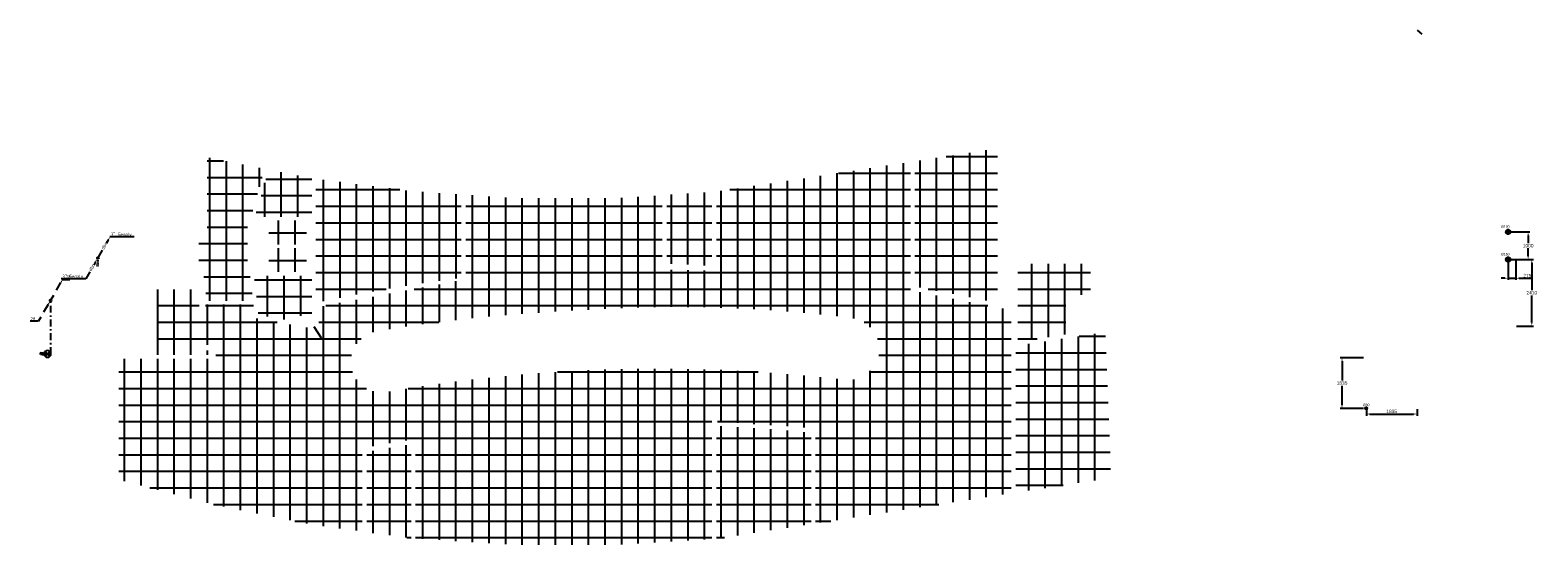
# Model space of a CAD drawing. Extents: x -238422 to 258194, y -34825 to 126331.
# Tile 239 of 239: x 203608 to 258194, y 11980 to 30620. Entities that reach past the tile are written whole.
import ezdxf
from ezdxf.enums import TextEntityAlignment as Align

# ---------------------------------------------------------------- set-up
doc = ezdxf.new("R2010")
doc.units = 0
doc.header["$LTSCALE"] = 50
doc.linetypes.add('2322109', pattern=[10, 5, -2, 1, -2])
doc.linetypes.add('DASHDOT', pattern=[1, 0.5, -0.25, 0, -0.25])
doc.layers.get('0').update_dxf_attribs({"linetype": 'CONTINUOUS'})
doc.layers.get('Defpoints').update_dxf_attribs({"linetype": 'CONTINUOUS'})
for name, color, linetype in [('45 Plafond 2D arcering', 7, 'CONTINUOUS'), ('53WA', 3, 'DASHDOT'), ('AL------_SPARING', 2, 'CONTINUOUS'), ('plafond', 112, 'CONTINUOUS'), ('WL531---', 160, 'CONTINUOUS')]:
    doc.layers.add(name, color=color, linetype=linetype)
doc.styles.add('BURO-018', font='ARIAL.TTF', dxfattribs={"height": 90})
doc.styles.add('ISO25', font='ISO', dxfattribs={"width": 0.9, "height": 125})
doc.styles.get("Standard").update_dxf_attribs({"font": 'ARIAL.TTF'})
doc.dimstyles.new('ISO-25', dxfattribs={"dimtxt": 2.5, "dimasz": 2.5, "dimexe": 1.25, "dimexo": 0.625, "dimtad": 1, "dimtih": 1, "dimdec": 4, "dimdsep": 46, "dimtxsty": 'Standard', "dimcen": 2.5, "dimadec": 0, "dimazin": 0, "dimtfac": 1, "dimtdec": 4, "dimtmove": 0, "dimatfit": 3, "dimfxl": 0, "dimtvp": 1, "dimtolj": 1, "dimtzin": 0, "dimarcsym": 0})

# ---------------------------------------------------------------- blocks, each defined once
blk = doc.blocks.new('*X2255')
at = {"color": 0}
for p, q in [((30, 60.6), (39.4, 60.6)), ((30, 60), (40, 60)), ((30, 59.4), (39.4, 59.4)), ((30.1, 61.2), (38.8, 61.2)), ((30.1, 58.8), (38.8, 58.8)), ((30.2, 61.9), (38.1, 61.9)), ((30.2, 58.1), (38.1, 58.1)), ((30.3, 62.5), (37.5, 62.5)), ((30.3, 57.5), (37.5, 57.5)), ((30.5, 63.1), (36.9, 63.1)), ((30.5, 56.9), (36.9, 56.9)), ((30.7, 63.8), (36.2, 63.8)), ((30.7, 56.2), (36.2, 56.2)), ((31, 64.4), (35.6, 64.4)), ((31, 55.6), (35.6, 55.6)), ((31.3, 65), (35, 65)), ((31.3, 55), (35, 55)), ((31.7, 65.6), (34.4, 65.6)), ((31.7, 54.4), (34.4, 54.4)), ((32.2, 66.2), (33.8, 66.2)), ((32.2, 53.8), (33.8, 53.8)), ((32.7, 66.9), (33.1, 66.9)), ((32.7, 53.1), (33.1, 53.1)), ((40, 60), (50, 60)), ((40.6, 60.6), (50, 60.6)), ((40.6, 59.4), (50, 59.4)), ((41.2, 61.2), (49.9, 61.2)), ((41.2, 58.8), (49.9, 58.8)), ((41.9, 61.9), (49.8, 61.9)), ((41.9, 58.1), (49.8, 58.1)), ((42.5, 62.5), (49.7, 62.5)), ((42.5, 57.5), (49.7, 57.5)), ((43.1, 63.1), (49.5, 63.1)), ((43.1, 56.9), (49.5, 56.9)), ((43.8, 63.8), (49.3, 63.8)), ((43.8, 56.2), (49.3, 56.2)), ((44.4, 64.4), (49, 64.4)), ((44.4, 55.6), (49, 55.6)), ((45, 65), (48.7, 65)), ((45, 55), (48.7, 55)), ((45.6, 65.6), (48.3, 65.6)), ((45.6, 54.4), (48.3, 54.4)), ((46.2, 66.2), (47.8, 66.2)), ((46.2, 53.8), (47.8, 53.8)), ((46.9, 66.9), (47.3, 66.9)), ((46.9, 53.1), (47.3, 53.1))]:
    blk.add_line(p, q, dxfattribs=at)
blk = doc.blocks.new('BSLH')
at = {"color": 2, "linetype": 'Continuous'}
for p, q in [((1.8, -1.8), (-1.8, 1.8)), ((-1.8, -1.8), (1.8, 1.8)), ((2.5, 0), (3, 1.2)), ((3, 1.2), (3.6, -1.2)), ((3.6, -1.2), (4.2, 1.2)), ((4.2, 1.2), (4.7, -1.2)), ((4.7, -1.2), (5, 0)), ((5, 0), (5.7, 0))]:
    blk.add_line(p, q, dxfattribs=at)
for start, end in [(135, 225), (45, 135), (315, 45), (225, 315)]:
    blk.add_arc((0, 0), 2.5, start, end, dxfattribs=at)
at = {"color": 2, "linetype": 'Continuous', "xscale": 0.25, "yscale": 0.25, "zscale": 0.25}
blk.add_blockref('*X2255', (-10, -15), dxfattribs=at)
blk = doc.blocks.new('KW')
at = {"layer": '53WA', "color": 2, "linetype": 'Continuous'}
for p, q in [((214, 368), (377, 652)), ((18, 29), (113, 195)), ((-241, -419), (-77, -135)), ((-436, -757), (-341, -592))]:
    blk.add_line(p, q, dxfattribs=at)
blk.add_circle((0, 0), 31.2, dxfattribs=at)
for points in [[(356, 666), (399, 641), (440, 761)], [(-98, -122), (-55, -147), (-14, -27)]]:
    blk.add_solid(points, dxfattribs=at)
at = {"layer": '53WA', "color": 2, "linetype": 'Continuous', "style": 'ISO25', "width": 0.9}
for p in [(167, 268), (-289, -511)]:
    blk.add_text('.', height=125, rotation=60, dxfattribs=at).set_placement(p)
blk = doc.blocks.new('DBR', base_point=(29632, 10127))
at = {"layer": '53WA', "color": 2, "linetype": 'Continuous'}
for p, q in [((29791, 10405), (29646, 10154)), ((30005, 10776), (29933, 10651)), ((29551, 9992), (29479, 9866)), ((29337, 9621), (29192, 9370))]:
    blk.add_line(p, q, dxfattribs=at)
blk.add_circle((29632, 10127), 31.2, dxfattribs=at)
for points in [[(29982, 10790), (30026, 10765), (30067, 10886)], [(29528, 10006), (29571, 9981), (29612, 10102)]]:
    blk.add_solid(points, dxfattribs=at)
at = {"layer": '53WA', "color": 1, "linetype": 'Continuous', "style": 'ISO25', "width": 0.9}
for p in [(29853, 10416), (29398, 9632)]:
    blk.add_text('dbr', height=125, rotation=60, dxfattribs=at).set_placement(p)
blk = doc.blocks.new('SparingRond1')
at = {"color": 1, "linetype": 'Continuous'}
for p, q in [((-2, 0), (2, 0)), ((0, -2), (0, 2))]:
    blk.add_line(p, q, dxfattribs=at)
at = {"color": 0, "linetype": 'Continuous'}
blk.add_circle((0, 0), 1.5, dxfattribs=at)
at = {"color": 0, "linetype": 'Continuous', "style": 'BURO-018'}
blk.add_attdef('AL_POSNR', text='', height=1.8, dxfattribs=at).set_placement((0, 3), align=Align.CENTER)
at = {"color": 0, "linetype": 'Continuous', "style": 'BURO-018', "flags": 1}
blk.add_attdef('AL_OMS', (0, 0), '', height=1.8, dxfattribs=at)
blk = doc.blocks.new('*D2273')
at = {"layer": 'AL------_SPARING', "color": 0, "lineweight": -2, "transparency": 16777216}
for p, q in [((251887, 18756), (251043, 18756)), ((251105, 18631), (251105, 17934)), ((251105, 17047), (251105, 17744)), ((251887, 16922), (251043, 16922))]:
    blk.add_line(p, q, dxfattribs=at)
at = {"layer": 'AL------_SPARING', "color": 0, "transparency": 16777216}
for points in [[(251084, 18631), (251126, 18631), (251105, 18756)], [(251084, 17047), (251126, 17047), (251105, 16922)]]:
    blk.add_solid(points, dxfattribs=at)
at = {"layer": 'Defpoints', "color": 0, "transparency": 16777216}
for p in [(251105, 18756), (251918, 18756), (251918, 16922)]:
    blk.add_point(p, dxfattribs=at)
at = {"layer": 'AL------_SPARING', "color": 0, "transparency": 16777216, "insert": (251105, 17839), "char_height": 125, "attachment_point": 5}
blk.add_mtext('\\A1;1835', dxfattribs=at)
blk = doc.blocks.new('*D2274')
at = {"layer": 'AL------_SPARING', "color": 0, "lineweight": -2, "transparency": 16777216}
for p, q in [((257152, 23313), (257906, 23313)), ((257843, 23188), (257843, 22909)), ((257843, 22440), (257843, 22719)), ((257151, 22315), (257906, 22315))]:
    blk.add_line(p, q, dxfattribs=at)
at = {"layer": 'AL------_SPARING', "color": 0, "transparency": 16777216}
for points in [[(257822, 23188), (257864, 23188), (257843, 23313)], [(257822, 22440), (257864, 22440), (257843, 22315)]]:
    blk.add_solid(points, dxfattribs=at)
at = {"layer": 'Defpoints', "color": 0, "transparency": 16777216}
for p in [(257120, 23313), (257843, 23313), (257120, 22315)]:
    blk.add_point(p, dxfattribs=at)
at = {"layer": 'AL------_SPARING', "color": 0, "transparency": 16777216, "insert": (257843, 22814), "char_height": 125, "attachment_point": 5}
blk.add_mtext('\\A1;1000', dxfattribs=at)
blk = doc.blocks.new('*D2275')
at = {"layer": 'AL------_SPARING', "color": 0, "lineweight": -2, "transparency": 16777216}
for p, q in [((257418, 22315), (258039, 22315)), ((257976, 22190), (257976, 21204)), ((257976, 20029), (257976, 21014)), ((257418, 19904), (258039, 19904))]:
    blk.add_line(p, q, dxfattribs=at)
at = {"layer": 'AL------_SPARING', "color": 0, "transparency": 16777216}
for points in [[(257955, 22190), (257997, 22190), (257976, 22315)], [(257955, 20029), (257997, 20029), (257976, 19904)]]:
    blk.add_solid(points, dxfattribs=at)
at = {"layer": 'Defpoints', "color": 0, "transparency": 16777216}
for p in [(257386, 22315), (257976, 22315), (257386, 19904)]:
    blk.add_point(p, dxfattribs=at)
at = {"layer": 'AL------_SPARING', "color": 0, "transparency": 16777216, "insert": (257976, 21109), "char_height": 125, "attachment_point": 5}
blk.add_mtext('\\A1;2410', dxfattribs=at)
blk = doc.blocks.new('*D2276')
at = {"layer": 'AL------_SPARING', "color": 0, "lineweight": -2, "transparency": 16777216}
for p, q in [((251986, 16900), (251986, 16656)), ((252111, 16718), (253695, 16718)), ((253820, 16900), (253820, 16656))]:
    blk.add_line(p, q, dxfattribs=at)
at = {"layer": 'AL------_SPARING', "color": 0, "transparency": 16777216}
for points in [[(252111, 16739), (252111, 16697), (251986, 16718)], [(253695, 16739), (253695, 16697), (253820, 16718)]]:
    blk.add_solid(points, dxfattribs=at)
at = {"layer": 'Defpoints', "color": 0, "transparency": 16777216}
for p in [(251986, 16931), (253820, 16931), (253820, 16718)]:
    blk.add_point(p, dxfattribs=at)
at = {"layer": 'AL------_SPARING', "color": 0, "transparency": 16777216, "insert": (252903, 16813), "char_height": 125, "attachment_point": 5}
blk.add_mtext('\\A1;1835', dxfattribs=at)
blk = doc.blocks.new('*D2277')
at = {"layer": 'AL------_SPARING', "color": 0, "lineweight": -2, "transparency": 16777216}
for p, q in [((257120, 22283), (257120, 21573)), ((257395, 22283), (257395, 21573)), ((256995, 21636), (256870, 21636)), ((257120, 21636), (257395, 21636)), ((257520, 21636), (257987, 21636))]:
    blk.add_line(p, q, dxfattribs=at)
at = {"layer": 'AL------_SPARING', "color": 0, "transparency": 16777216}
for points in [[(256995, 21657), (256995, 21615), (257120, 21636)], [(257520, 21657), (257520, 21615), (257395, 21636)]]:
    blk.add_solid(points, dxfattribs=at)
at = {"layer": 'Defpoints', "color": 0, "transparency": 16777216}
for p in [(257120, 22315), (257395, 22315), (257395, 21636)]:
    blk.add_point(p, dxfattribs=at)
at = {"layer": 'AL------_SPARING', "color": 0, "transparency": 16777216, "insert": (257816, 21731), "char_height": 125, "attachment_point": 5}
blk.add_mtext('\\A1;275', dxfattribs=at)
blk = doc.blocks.new('htsryu7zn')
at = {"layer": '45 Plafond 2D arcering', "linetype": 'Continuous'}
h = blk.add_hatch(dxfattribs=at)
h.set_pattern_fill('RASTER_600_0002', color=8, style=0, pattern_type=2)
h.set_pattern_definition([(0, (30625.37, 72843.95), (0, 600), []), (90, (30625.37, 72843.95), (-600, 0), [])])
h.paths.add_polyline_path([(33405, 77017), (30415, 76556), (30415, 72023), (33405, 71443)], flags=0)
h = blk.add_hatch(dxfattribs=at)
h.set_pattern_fill('RASTER_600_0002', color=8, style=0, pattern_type=2)
h.set_pattern_definition([(0, (33625.1, 69243.67), (0, 600), []), (90, (33625.1, 69243.67), (-600, 0), [])])
h.paths.add_polyline_path([(1590, 69403), (1590, 65023), (5091, 64113), (8680, 63385), (10408, 63154), (10408, 66173), (12339, 66505), (12339, 62901), (15884, 62667), (19516, 62667), (23064, 62876), (23064, 67144), (26822, 66892), (26822, 63445), (33905, 64534), (33905, 71160), (30250, 71888), (30250, 76531), (28798, 76307), (26790, 75999), (23229, 75457), (23229, 72595), (21264, 72635), (21264, 75326), (19518, 75219), (15882, 75227), (14152, 75341), (14152, 72279), (8722, 71261), (8722, 70805, -1.848094), (8407, 70541), (6525, 70871), (6468, 71369), (4731, 71369), (4759, 71114), (4520, 71085), (4452, 71911), (2966, 71910), (2966, 69543), (4844, 69543), (4745, 69901), (4977, 69961), (5137, 69403)], flags=0)
h.paths.add_polyline_path([(11309, 68204, -0.998275), (10901, 70395, -0.02693), (17031, 71088, -0.0058), (18356, 71167, -0.047529), (27931, 70903), (28143, 70877, -0.994466), (27875, 68644, 0.010391), (25448, 68880, 0.005771), (24201, 68962, 0.056258)], flags=0)
h = blk.add_hatch(dxfattribs=at)
h.set_pattern_fill('RASTER_600_0002', color=8, style=0, pattern_type=2)
h.set_pattern_definition([(0, (5510.1, 71489.44), (0, 600), []), (90, (5510.1, 71489.44), (-600, 0), [])])
h.paths.add_polyline_path([(4486, 73693), (4490, 72539), (4656, 72539), (4773, 71509), (6452, 71509), (6349, 72408), (6253, 72408), (6253, 74548), (6373, 74548), (6875, 76288), (5082, 76634), (4789, 76711), (4788, 74350), (4805, 74350), (4759, 73751)], flags=0)
h = blk.add_hatch(dxfattribs=at)
h.set_pattern_fill('RASTER_600_0002', color=8, style=0, pattern_type=2)
h.set_pattern_definition([(0, (8098.34, 75028), (0, 600), []), (90, (8098.34, 75028), (-600, 0), [])])
h.paths.add_polyline_path([(7012, 76256), (6519, 74548), (8582, 74548), (8582, 75949, -0.006838)], flags=0)
h = blk.add_hatch(dxfattribs=at)
h.set_pattern_fill('RASTER_600_0002', color=8, style=0, pattern_type=2)
h.set_pattern_definition([(0, (9025.7, 72843.66), (0, 600), []), (90, (9025.7, 72843.66), (-600, 0), [])])
h.paths.add_polyline_path([(8722, 75922), (8722, 71427, -0.023285), (13987, 72335), (13987, 74487), (13987, 75359), (12254, 75468)], flags=0)
h = blk.add_hatch(dxfattribs=at)
h.set_pattern_fill('RASTER_600_0002', color=8, style=0, pattern_type=2)
h.set_pattern_definition([(0, (22224.14, 74043.75), (0, 600), []), (90, (22224.14, 74043.75), (-600, 0), [])])
h.paths.add_polyline_path([(21429, 74553), (21429, 73438), (21429, 72850), (21764, 72836), (21765, 72836, -0.005666), (23064, 72766), (23064, 75443), (21430, 75341), (21430, 74553)], flags=0)
h = blk.add_hatch(dxfattribs=at)
h.set_pattern_fill('RASTER_600_0002', color=8, style=0, pattern_type=2)
h.set_pattern_definition([(0, (8002.1, 74278.2), (0, 600), []), (90, (8002.1, 74278.2), (-600, 0), [])])
h.paths.add_polyline_path([(7022, 73548), (8382, 73548), (8382, 74408), (7022, 74408)], flags=0)
h = blk.add_hatch(dxfattribs=at)
h.set_pattern_fill('RASTER_600_0002', color=8, style=0, pattern_type=2)
h.set_pattern_definition([(0, (8002.1, 73278.2), (0, 600), []), (90, (8002.1, 73278.2), (-600, 0), [])])
h.paths.add_polyline_path([(7022, 72548), (8382, 72548), (8382, 73408), (7022, 73408)], flags=0)
h = blk.add_hatch(dxfattribs=at)
h.set_pattern_fill('RASTER_600_0002', color=8, style=0, pattern_type=2)
h.set_pattern_definition([(270, (35874.05, 72244.8), (600, 0), []), (2e-14, (35874.05, 72244.8), (0, 600), [])])
h.paths.add_polyline_path([(34145, 70024), (35874, 70289), (35874, 71725), (36778, 71725), (36778, 72842), (34145, 72842)], flags=0)
h = blk.add_hatch(dxfattribs=at)
h.set_pattern_fill('RASTER_600_0002', color=8, style=0, pattern_type=2)
h.set_pattern_definition([(0, (8202.1, 71978.2), (0, 600), []), (90, (8202.1, 71978.2), (-600, 0), [])])
h.paths.add_polyline_path([(6652, 70991), (7782, 70793), (7782, 70960), (8582, 70960), (8582, 72408), (6490, 72408)], flags=0)
h = blk.add_hatch(dxfattribs=at)
h.set_pattern_fill('RASTER_600_0002', color=8, style=0, pattern_type=2)
h.set_pattern_definition([(0, (34560.4, 65136.2), (0, 600), []), (90, (34560.4, 65136.2), (-600, 0), [])])
h.paths.add_polyline_path([(37498, 65614), (37310, 70367), (34188, 69889), (34070, 69889), (34070, 64560), (37498, 65087)], flags=0)
h = blk.add_hatch(dxfattribs=at)
h.set_pattern_fill('RASTER_600_0002', color=8, style=0, pattern_type=2)
h.set_pattern_definition([(0, (25224.7, 65643.66), (0, 600), []), (90, (25224.7, 65643.66), (-600, 0), [])])
h.paths.add_polyline_path([(26657, 66728, 0.011887), (23229, 66972), (23229, 65637), (23229, 63096), (23229, 62885), (26657, 63421)], flags=0)
h = blk.add_hatch(dxfattribs=at)
h.set_pattern_fill('RASTER_600_0002', color=8, style=0, pattern_type=2)
h.set_pattern_definition([(0, (11425.05, 64443.85), (0, 600), []), (90, (11425.05, 64443.85), (-600, 0), [])])
h.paths.add_polyline_path([(12173, 66311), (10573, 66035), (10573, 63126), (12173, 62909)], flags=0)
at = {"color": 8}
blk.add_line((8652, 70569), (8918, 70163), dxfattribs=at)

msp = doc.modelspace()

# ---------------------------------------------------------------- linework, layer by layer
at = {"layer": '53WA', "color": 1, "linetype": 'Continuous'}
for p, q in [((207378.24156, 23133.26042), (206495.01161, 23133.26042)), ((205617.72933, 21611.00327), (204734.49938, 21611.00327)), ((204767.37453, 21592.80142), (205049.88916, 21592.80142)), ((203890.09226, 20079.44636), (203607.57762, 20079.44636))]:
    msp.add_line(p, q, dxfattribs=at)
at = {"layer": '53WA', "color": 2, "linetype": 'DASHDOT'}
for p, q in [((206010.316, 22145.62119), (206110.316, 22145.62119)), ((206010.316, 22095.62119), (206110.316, 22095.62119)), ((206060.316, 22345.62119), (206060.316, 22145.62119))]:
    msp.add_line(p, q, dxfattribs=at)
at = {"layer": 'AL------_SPARING'}
msp.add_line((253820.49302, 30620.1802), (253988.28609, 30470.92662), dxfattribs=at)
at = {"layer": 'WL531---', "linetype": '2322109'}
msp.add_line((204350.82968, 18891.27425, 2700), (204350.82968, 20799.98322, 2700), dxfattribs=at)

# ---------------------------------------------------------------- block references
at = {"layer": '53WA', "color": 2, "linetype": 'DASHDOT'}
for name, p in [('DBR', (206060.316, 22370.62119)), ('KW', (204346.45463, 20833.13212))]:
    msp.add_blockref(name, p, dxfattribs=at)
at = {"layer": '53WA', "color": 2, "linetype": 'DASHDOT', "xscale": 50, "yscale": 50, "zscale": 50, "rotation": 180}
msp.add_blockref('BSLH', (204235.316, 18896.82952), dxfattribs=at)
at = {"layer": 'AL------_SPARING'}
ref = msp.add_blockref('SparingRond1', (257120.42757, 23312.94982), dxfattribs=dict(at, xscale=53.33333333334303, yscale=53.33333333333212, zscale=53.33333333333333))
ref.add_attrib('AL_POSNR', '%%c160', dxfattribs={"layer": '0', "linetype": 'Continuous', "height": 90, "style": 'BURO-018'}).set_placement((257017.05873, 23461.66155), align=Align.CENTER)
ref = msp.add_blockref('SparingRond1', (257120.14961, 22314.61762), dxfattribs=dict(at, xscale=53.33333333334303, yscale=53.33333333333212, zscale=53.33333333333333))
ref.add_attrib('AL_POSNR', '%%c160', dxfattribs={"layer": '0', "linetype": 'Continuous', "height": 90, "style": 'BURO-018'}).set_placement((257016.78076, 22463.32936), align=Align.CENTER)
ref = msp.add_blockref('SparingRond1', (251979.69194, 16922.18), dxfattribs=dict(at, xscale=26.66666666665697, yscale=26.66666666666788, zscale=26.66666666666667))
ref.add_attrib('AL_POSNR', '%%C80', dxfattribs={"layer": '0', "linetype": 'Continuous', "height": 90, "style": 'BURO-018'}).set_placement((251979.69194, 17002.18), align=Align.CENTER)
at = {"layer": 'plafond'}
msp.add_blockref('htsryu7zn', (205225.25682, -50686.09516), dxfattribs=at)

# ---------------------------------------------------------------- texts
at = {"layer": '53WA', "color": 2, "linetype": 'Continuous', "style": 'ISO25', "width": 0.9}
for p in [(207320.82823, 23160.68252), (205560.316, 21638.42537)]:
    msp.add_text('3" Gegalv.', height=125, dxfattribs=at).set_placement(p, align=Align.RIGHT)
for p in [(204901.19725, 21622.47505), (203622.44682, 20100.2179)]:
    msp.add_text('28', height=125, dxfattribs=at).set_placement(p)

# ---------------------------------------------------------------- dimensions: what is measured, and where the dimension line sits
at = {"layer": 'AL------_SPARING', "color": 1}
for base, p1, p2, text, picture, middle in [((257843.32204, 23312.94982), (257120.14961, 22314.61762), (257120.42757, 23312.94982), '1000', '*D2274', (257843.32204, 22813.78372)), ((257976.10788, 22314.61762), (257386.49302, 19903.7802), (257386.49302, 22314.61762), '2410', '*D2275', (257976.10788, 21109.19891)), ((251105.03628, 18756.00078), (251918.30653, 16922.18), (251918.30653, 18756.00078), '1835', '*D2273', (251105.03628, 17839.09039))]:
    dim = msp.add_linear_dim(base=base, p1=p1, p2=p2, angle=90, text=text, dimstyle='ISO-25', override={"dimscale": 50, "dimdec": 0, "dimzin": 0}, dxfattribs=at)
    dim.commit()
    dim.dimension.update_dxf_attribs({"geometry": picture, "text_midpoint": middle})
dim = msp.add_linear_dim(base=(257394.76201, 21635.932), p1=(257120.14961, 22314.61762), p2=(257394.76201, 22314.61762), dimstyle='ISO-25', override={"dimscale": 50, "dimdec": 0, "dimzin": 0}, dxfattribs=at)
dim.commit()
dim.dimension.update_dxf_attribs({"geometry": '*D2277', "text_midpoint": (257815.63514, 21731.00362)})
dim = msp.add_linear_dim(base=(253820.49302, 16718.24053), p1=(251986.26201, 16930.88779), p2=(253820.49302, 16930.88779), text='1835', dimstyle='ISO-25', override={"dimscale": 50, "dimdec": 0, "dimzin": 0}, dxfattribs=at)
dim.commit()
dim.dimension.update_dxf_attribs({"geometry": '*D2276', "text_midpoint": (252903.37751, 16813.35479)})

doc.saveas('drawing.dxf')
